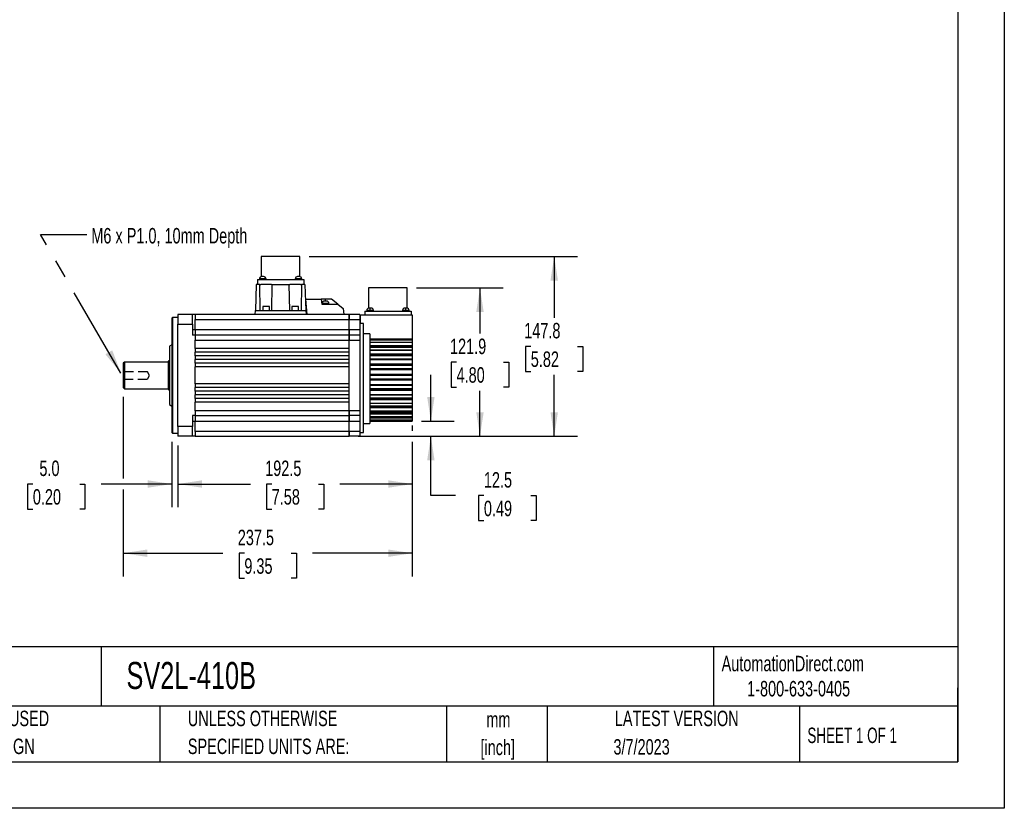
# Model space of a CAD drawing. Header units: millimetres. Extents: x 0 to 1676, y 0 to 1295.
# Tile 3 of 6: x 868 to 1676, y 0 to 648. Entities that reach past the tile are written whole.
import ezdxf

# ---------------------------------------------------------------- set-up
doc = ezdxf.new("R2010")
doc.units = ezdxf.units.MM
doc.header["$LTSCALE"] = 6
doc.linetypes.add('CENTERX2', pattern=[20.32, 12.7, -2.54, 2.54, -2.54])
doc.linetypes.add('HIDDEN', pattern=[1.905, 1.27, -0.635])
doc.layers.add('DIMENSIONS', color=140, linetype='Continuous', lineweight=25)
doc.layers.add('TEXT', color=140, linetype='Continuous', lineweight=25)
doc.layers.add('HIDDEN', color=102, linetype='HIDDEN')
doc.styles.add('SLDTEXTSTYLE0', font='TXT', dxfattribs={"width": 0.7})
doc.styles.add('SLDTEXTSTYLE1', font='TXT', dxfattribs={"width": 0.65})
doc.dimstyles.new('SLDDIMSTYLE1', dxfattribs={"dimtxt": 12.948047, "dimasz": 19.812, "dimexe": 0, "dimexo": 0.0625, "dimgap": 3.237012, "dimtad": 0, "dimtih": 1, "dimtoh": 1, "dimrnd": 1e-09, "dimzin": 12, "dimdsep": 46, "dimtxsty": 'SLDTEXTSTYLE0', "dimsah": 1, "dimcen": 0.09, "dimadec": 0, "dimazin": 3, "dimtfac": 1, "dimtmove": 0, "dimatfit": 0, "dimfxl": 0, "dimfrac": 2, "dimtolj": 1, "dimtzin": 12, "dimarcsym": 0})
doc.dimstyles.new('SLDDIMSTYLE2', dxfattribs={"dimtxt": 12.948047, "dimasz": 19.812, "dimexe": 0, "dimexo": 0.0625, "dimgap": 3.237012, "dimtad": 0, "dimtih": 1, "dimtoh": 1, "dimrnd": 1e-09, "dimzin": 4, "dimdsep": 46, "dimtxsty": 'SLDTEXTSTYLE0', "dimsah": 1, "dimcen": 0.09, "dimadec": 0, "dimazin": 1, "dimtfac": 1, "dimtmove": 0, "dimatfit": 0, "dimfxl": 0, "dimfrac": 2, "dimtolj": 1, "dimtzin": 12, "dimarcsym": 0})
doc.dimstyles.new('SLDDIMSTYLE7', dxfattribs={"dimtxt": 12.948047, "dimasz": 19.812, "dimexe": 0, "dimexo": 0.0625, "dimgap": 3.237012, "dimtad": 0, "dimtih": 1, "dimtoh": 1, "dimrnd": 1e-09, "dimzin": 12, "dimdsep": 46, "dimtxsty": 'SLDTEXTSTYLE0', "dimsah": 1, "dimcen": 0.09, "dimadec": 0, "dimazin": 3, "dimtfac": 1, "dimtofl": 0, "dimtmove": 0, "dimatfit": 3, "dimfxl": 0, "dimfrac": 2, "dimtolj": 1, "dimtzin": 12, "dimarcsym": 0})
doc.dimstyles.new('SLDDIMSTYLE8', dxfattribs={"dimtxt": 0.18, "dimasz": 19.812, "dimexe": 0, "dimexo": 0.0625, "dimgap": 0, "dimtad": 0, "dimtih": 1, "dimtoh": 1, "dimdec": 0, "dimrnd": 1e-09, "dimzin": 0, "dimdsep": 46, "dimtxsty": 'Standard', "dimsah": 1, "dimcen": 0.09, "dimadec": 0, "dimazin": 0, "dimtfac": 19.812, "dimtdec": 0, "dimtofl": 0, "dimtmove": 0, "dimatfit": 3, "dimfxl": 0, "dimfrac": 2, "dimtolj": 1, "dimtzin": 0, "dimarcsym": 0})

# ---------------------------------------------------------------- blocks, each defined once
blk = doc.blocks.new('SW_NOTE_0_1')
at = {"layer": 'TEXT', "color": 0, "linetype": 'CENTERX2', "lineweight": 18, "char_height": 12.7, "attachment_point": 2, "style": 'SLDTEXTSTYLE0'}
for s, insert in [('mm', (17.07, 16.37)), ('[inch]', (16.56, -6.56))]:
    blk.add_mtext(s, dxfattribs=dict(at, insert=insert))
blk = doc.blocks.new('SW_NOTE_0_2')
at = {"layer": 'TEXT', "color": 0, "linetype": 'CENTERX2', "lineweight": 18, "char_height": 12.7, "attachment_point": 1, "style": 'SLDTEXTSTYLE0'}
for s, insert in [('UNLESS OTHERWISE', (0, 16.37)), ('SPECIFIED UNITS ARE:', (0, -6.56))]:
    blk.add_mtext(s, dxfattribs=dict(at, insert=insert))
blk = doc.blocks.new('SW_NOTE_0_6')
at = {"layer": 'TEXT', "color": 0, "linetype": 'CENTERX2', "lineweight": 18, "char_height": 12.7, "attachment_point": 1, "style": 'SLDTEXTSTYLE0'}
for s, insert in [('METRIC UNITS USED', (0, 16.37)), ('FOR PART DESIGN', (0, -6.56))]:
    blk.add_mtext(s, dxfattribs=dict(at, insert=insert))
blk = doc.blocks.new('_D_17')
at = {"layer": 'DIMENSIONS'}
for p, q in [((1105.38, 453.31), (1325.69, 453.31)), ((1306.64, 453.31), (1306.64, 402.91)), ((1287.4, 379.44), (1283.06, 379.44)), ((1283.06, 379.44), (1283.06, 358.86)), ((1325.88, 379.44), (1330.23, 379.44)), ((1330.23, 379.44), (1330.23, 358.86)), ((1283.06, 358.86), (1287.4, 358.86)), ((1306.64, 305.56), (1306.64, 355.96)), ((1330.23, 358.86), (1325.88, 358.86)), ((1145.49, 305.56), (1325.69, 305.56))]:
    blk.add_line(p, q, dxfattribs=at)
for points in [[(1306.64, 453.31), (1303.59, 433.5), (1309.69, 433.5)], [(1306.64, 305.56), (1309.69, 325.37), (1303.59, 325.37)]]:
    blk.add_solid(points, dxfattribs=at)
at = {"layer": 'DIMENSIONS', "char_height": 12.7, "attachment_point": 1, "style": 'SLDTEXTSTYLE0'}
for s, insert in [('147.8', (1282.02, 398.71)), ('5.82', (1287.4, 375.23))]:
    blk.add_mtext(s, dxfattribs=dict(at, insert=insert))
blk = doc.blocks.new('_D_18')
at = {"layer": 'DIMENSIONS'}
for p, q in [((1193.56, 427.41), (1264.72, 427.41)), ((1245.67, 427.41), (1245.67, 389.96)), ((1226.43, 366.49), (1222.08, 366.49)), ((1222.08, 366.49), (1222.08, 345.91)), ((1264.91, 366.49), (1269.25, 366.49)), ((1269.25, 366.49), (1269.25, 345.91)), ((1222.08, 345.91), (1226.43, 345.91)), ((1245.67, 305.56), (1245.67, 343.01)), ((1269.25, 345.91), (1264.91, 345.91)), ((1145.49, 305.56), (1264.72, 305.56))]:
    blk.add_line(p, q, dxfattribs=at)
for points in [[(1245.67, 427.41), (1242.62, 407.6), (1248.72, 407.6)], [(1245.67, 305.56), (1248.72, 325.37), (1242.62, 325.37)]]:
    blk.add_solid(points, dxfattribs=at)
at = {"layer": 'DIMENSIONS', "char_height": 12.7, "attachment_point": 1, "style": 'SLDTEXTSTYLE0'}
for s, insert in [('121.9', (1221.04, 385.76)), ('4.80', (1226.43, 362.28))]:
    blk.add_mtext(s, dxfattribs=dict(at, insert=insert))
blk = doc.blocks.new('_D_19')
at = {"layer": 'DIMENSIONS'}
for p, q in [((1205.32, 318.07), (1205.32, 356.17)), ((1197.69, 318.07), (1224.37, 318.07)), ((1145.49, 305.56), (1224.37, 305.56)), ((1205.32, 256.85), (1205.32, 305.56)), ((1225.55, 256.85), (1205.32, 256.85)), ((1248.88, 256.85), (1244.54, 256.85)), ((1244.54, 256.85), (1244.54, 236.27)), ((1287.36, 256.85), (1291.71, 256.85)), ((1291.71, 256.85), (1291.71, 236.27)), ((1244.54, 236.27), (1248.88, 236.27)), ((1291.71, 236.27), (1287.36, 236.27))]:
    blk.add_line(p, q, dxfattribs=at)
for points in [[(1205.32, 318.07), (1208.37, 337.88), (1202.28, 337.88)], [(1205.32, 305.56), (1202.28, 285.75), (1208.37, 285.75)]]:
    blk.add_solid(points, dxfattribs=at)
at = {"layer": 'DIMENSIONS', "char_height": 12.7, "attachment_point": 1, "style": 'SLDTEXTSTYLE0'}
for s, insert in [('12.5', (1248.88, 276.12)), ('0.49', (1248.88, 252.64))]:
    blk.add_mtext(s, dxfattribs=dict(at, insert=insert))
blk = doc.blocks.new('_D_20')
at = {"layer": 'DIMENSIONS'}
for p, q in [((952.57, 337.94), (952.57, 270.93)), ((1190.07, 310.45), (1190.07, 310.13)), ((1190.07, 300.99), (1190.07, 190.49)), ((952.57, 261.79), (952.57, 190.49)), ((952.57, 209.54), (1034.54, 209.54)), ((1052.08, 209.54), (1047.73, 209.54)), ((1047.73, 209.54), (1047.73, 188.96)), ((1090.55, 209.54), (1094.9, 209.54)), ((1094.9, 209.54), (1094.9, 188.96)), ((1190.07, 209.54), (1108.1, 209.54)), ((1047.73, 188.96), (1052.08, 188.96)), ((1094.9, 188.96), (1090.55, 188.96))]:
    blk.add_line(p, q, dxfattribs=at)
for points in [[(952.57, 209.54), (972.38, 206.49), (972.38, 212.59)], [(1190.07, 209.54), (1170.25, 212.59), (1170.25, 206.49)]]:
    blk.add_solid(points, dxfattribs=at)
at = {"layer": 'DIMENSIONS', "char_height": 12.7, "attachment_point": 1, "style": 'SLDTEXTSTYLE0'}
for s, insert in [('237.5', (1046.69, 228.81)), ('9.35', (1052.08, 205.33))]:
    blk.add_mtext(s, dxfattribs=dict(at, insert=insert))
blk = doc.blocks.new('_D_21')
at = {"layer": 'DIMENSIONS'}
for p, q in [((992.57, 300.94), (992.57, 247.31)), ((997.57, 297.97), (997.57, 247.31)), ((878.33, 266.36), (873.99, 266.36)), ((873.99, 266.36), (873.99, 245.78)), ((916.81, 266.36), (921.16, 266.36)), ((921.16, 266.36), (921.16, 245.78)), ((992.57, 266.36), (934.35, 266.36)), ((997.57, 266.36), (1035.67, 266.36)), ((873.99, 245.78), (878.33, 245.78)), ((921.16, 245.78), (916.81, 245.78))]:
    blk.add_line(p, q, dxfattribs=at)
for points in [[(992.57, 266.36), (972.75, 269.41), (972.75, 263.31)], [(997.57, 266.36), (1017.38, 263.31), (1017.38, 269.41)]]:
    blk.add_solid(points, dxfattribs=at)
at = {"layer": 'DIMENSIONS', "char_height": 12.7, "attachment_point": 1, "style": 'SLDTEXTSTYLE0'}
for s, insert in [('5.0', (883.72, 285.63)), ('0.20', (878.33, 262.15))]:
    blk.add_mtext(s, dxfattribs=dict(at, insert=insert))
blk = doc.blocks.new('_D_22')
at = {"layer": 'DIMENSIONS'}
for p, q in [((1190.07, 314.32), (1190.07, 310.13)), ((1190.07, 300.99), (1190.07, 247.31)), ((997.57, 297.97), (997.57, 247.31)), ((997.57, 266.36), (1057.04, 266.36)), ((1074.58, 266.36), (1070.23, 266.36)), ((1070.23, 266.36), (1070.23, 245.78)), ((1113.05, 266.36), (1117.4, 266.36)), ((1117.4, 266.36), (1117.4, 245.78)), ((1190.07, 266.36), (1130.6, 266.36)), ((1070.23, 245.78), (1074.58, 245.78)), ((1117.4, 245.78), (1113.05, 245.78))]:
    blk.add_line(p, q, dxfattribs=at)
for points in [[(997.57, 266.36), (1017.38, 263.31), (1017.38, 269.41)], [(1190.07, 266.36), (1170.25, 269.41), (1170.25, 263.31)]]:
    blk.add_solid(points, dxfattribs=at)
at = {"layer": 'DIMENSIONS', "char_height": 12.7, "attachment_point": 1, "style": 'SLDTEXTSTYLE0'}
for s, insert in [('192.5', (1069.19, 285.63)), ('7.58', (1074.58, 262.15))]:
    blk.add_mtext(s, dxfattribs=dict(at, insert=insert))

msp = doc.modelspace()

# ---------------------------------------------------------------- linework, layer by layer
at = {"color": 7, "linetype": 'Continuous'}
for p, q in [((1676.415, 1295.416), (1676.415, 0.016)), ((1676.415, 0.016), (0.015, 0.016))]:
    msp.add_line(p, q, dxfattribs=at)
for p, q in [((1066.011, 453.312), (1066.011, 436.701)), ((1081.886, 453.312), (1066.011, 453.312)), ((1097.761, 453.312), (1081.886, 453.312)), ((1097.761, 436.701), (1097.761, 453.312)), ((1061.886, 430.262), (1061.136, 408.762)), ((1062.836, 434.262), (1062.836, 430.262)), ((1062.836, 434.262), (1100.936, 434.262)), ((1063.296, 430.262), (1062.836, 430.262)), ((1064.503, 434.762), (1064.503, 434.262)), ((1067.206, 434.762), (1064.503, 434.762)), ((1064.81, 430.262), (1065.497, 430.262)), ((1065.123, 408.762), (1064.81, 430.262)), ((1074.276, 430.262), (1065.497, 430.262)), ((1067.206, 436.762), (1066.503, 436.762)), ((1067.91, 436.762), (1067.206, 436.762)), ((1069.91, 434.762), (1067.206, 434.762)), ((1069.91, 434.262), (1069.91, 434.762)), ((1074.276, 430.262), (1075.066, 430.262)), ((1074.65, 408.762), (1075.066, 430.262)), ((1075.066, 430.262), (1088.707, 430.262)), ((1088.707, 430.262), (1089.497, 430.262)), ((1088.707, 430.262), (1089.123, 408.762)), ((1098.276, 430.262), (1089.497, 430.262)), ((1093.863, 434.762), (1093.863, 434.262)), ((1096.566, 434.762), (1093.863, 434.762)), ((1096.566, 436.762), (1095.863, 436.762)), ((1097.27, 436.762), (1096.566, 436.762)), ((1099.27, 434.762), (1096.566, 434.762)), ((1098.276, 430.262), (1098.963, 430.262)), ((1098.963, 430.262), (1098.65, 408.762)), ((1099.27, 434.262), (1099.27, 434.762)), ((1100.936, 430.262), (1100.477, 430.262)), ((1100.936, 434.262), (1100.936, 430.262)), ((1101.886, 430.262), (1102.637, 408.762)), ((1154.191, 427.412), (1154.191, 410.777)), ((1170.066, 427.412), (1154.191, 427.412)), ((1185.941, 427.412), (1170.066, 427.412)), ((1185.941, 410.769), (1185.941, 427.412)), ((1103.79, 405.562), (1102.692, 418.112)), ((1102.692, 418.112), (1115.111, 418.112)), ((1115.111, 418.112), (1115.816, 414.112)), ((1118.816, 418.112), (1115.111, 418.112)), ((1115.816, 414.112), (1128.912, 414.112)), ((1116.066, 414.612), (1116.066, 414.112)), ((1118.816, 414.612), (1116.066, 414.612)), ((1118.816, 416.612), (1118.066, 416.612)), ((1123.816, 418.112), (1118.816, 418.112)), ((1118.816, 416.612), (1118.816, 418.112)), ((1119.566, 416.612), (1118.816, 416.612)), ((1121.566, 414.612), (1118.816, 414.612)), ((1121.566, 414.112), (1121.566, 414.612)), ((1128.912, 414.112), (1123.816, 418.112)), ((1128.912, 414.112), (1133.347, 410.631)), ((1009.566, 405.559), (997.566, 405.538)), ((997.566, 405.538), (997.566, 397.562)), ((1011.566, 405.562), (1009.566, 405.559)), ((1011.566, 405.562), (1011.566, 401.729)), ((1137.866, 405.562), (1011.566, 405.562)), ((1061.024, 405.562), (1061.136, 408.762)), ((1061.136, 408.762), (1102.637, 408.762)), ((1067.136, 412.262), (1067.136, 408.762)), ((1069.886, 412.262), (1067.136, 412.262)), ((1072.636, 412.262), (1069.886, 412.262)), ((1072.636, 408.762), (1072.636, 412.262)), ((1091.136, 412.262), (1091.136, 408.762)), ((1093.886, 412.262), (1091.136, 412.262)), ((1096.636, 412.262), (1093.886, 412.262)), ((1096.636, 408.762), (1096.636, 412.262)), ((1102.637, 408.762), (1102.749, 405.562)), ((1133.347, 410.631), (1133.79, 405.562)), ((1137.866, 405.562), (1137.866, 401.562)), ((1147.066, 405.547), (1138.066, 405.562)), ((1147.066, 405.547), (1147.066, 401.547)), ((1147.566, 398.094), (1147.566, 405.362)), ((1147.566, 405.362), (1190.066, 405.362)), ((1151.016, 408.362), (1151.016, 405.362)), ((1151.016, 408.362), (1189.116, 408.362)), ((1152.636, 408.862), (1152.636, 408.362)), ((1155.386, 408.862), (1152.636, 408.862)), ((1155.386, 410.862), (1154.636, 410.862)), ((1155.386, 408.862), (1155.386, 410.862)), ((1156.136, 410.862), (1155.386, 410.862)), ((1158.136, 408.862), (1155.386, 408.862)), ((1158.136, 408.362), (1158.136, 408.862)), ((1182.043, 408.862), (1182.043, 408.362)), ((1184.746, 408.862), (1182.043, 408.862)), ((1184.746, 410.862), (1184.043, 410.862)), ((1184.746, 408.862), (1184.746, 410.862)), ((1185.45, 410.862), (1184.746, 410.862)), ((1187.45, 408.862), (1184.746, 408.862)), ((1187.45, 408.362), (1187.45, 408.862)), ((1187.496, 408.862), (1187.45, 408.862)), ((1187.496, 408.362), (1187.496, 408.862)), ((1189.116, 408.362), (1189.116, 405.362)), ((1190.066, 405.362), (1190.066, 385.412)), ((993.066, 403.062), (992.566, 402.562)), ((992.566, 402.562), (992.566, 355.562)), ((997.566, 403.062), (993.066, 403.062)), ((993.066, 403.062), (993.066, 308.062)), ((997.566, 313.562), (997.566, 397.562)), ((997.566, 397.562), (1009.566, 397.562)), ((1009.566, 397.562), (1009.566, 388.562)), ((1011.566, 401.729), (1011.566, 401.562)), ((1011.566, 393.123), (1011.566, 401.562)), ((1011.566, 401.562), (1137.866, 401.562)), ((1137.866, 401.562), (1137.866, 393.126)), ((1137.866, 401.562), (1138.066, 401.562)), ((1138.066, 401.562), (1147.066, 401.547)), ((1138.066, 393.126), (1138.066, 401.562)), ((1147.066, 401.547), (1147.066, 393.118)), ((1147.566, 402.562), (1147.068, 402.536)), ((1147.068, 398.071), (1147.566, 398.094)), ((1150.066, 398.095), (1147.566, 398.094)), ((1150.066, 308.563), (1150.066, 398.095)), ((1011.566, 393.124), (1009.566, 393.126)), ((1011.566, 388.559), (1009.566, 388.562)), ((1011.566, 393.126), (1011.566, 388.562)), ((1137.866, 393.126), (1011.566, 393.126)), ((1137.866, 388.562), (1011.566, 388.562)), ((1011.566, 388.559), (1011.566, 384.562)), ((1137.866, 393.126), (1137.866, 388.562)), ((1137.866, 388.562), (1137.866, 384.562)), ((1147.066, 393.118), (1138.066, 393.126)), ((1138.066, 393.126), (1138.066, 388.562)), ((1147.066, 388.547), (1138.066, 388.562)), ((1147.066, 393.118), (1147.066, 388.547)), ((1147.066, 388.547), (1147.066, 384.547)), ((1155.066, 389.624), (1150.066, 389.624)), ((1155.066, 389.624), (1155.066, 316.063)), ((992.566, 380.705), (990.566, 379.562)), ((1011.566, 377.562), (1011.566, 384.562)), ((1011.566, 384.562), (1137.866, 384.562)), ((1137.866, 384.562), (1138.066, 384.562)), ((1137.866, 384.562), (1137.866, 377.562)), ((1138.066, 384.562), (1147.066, 384.547)), ((1138.066, 326.562), (1138.066, 384.562)), ((1147.066, 384.547), (1147.066, 326.578)), ((1190.066, 385.412), (1155.066, 385.415)), ((1190.066, 384.597), (1155.066, 384.595)), ((1190.066, 382.66), (1155.066, 382.66)), ((1190.066, 384.597), (1190.066, 382.609)), ((990.566, 379.562), (990.566, 355.562)), ((1011.566, 377.562), (1011.566, 374.562)), ((1137.866, 377.562), (1011.566, 377.562)), ((1011.566, 371.562), (1011.566, 374.562)), ((1137.866, 374.562), (1011.566, 374.562)), ((1137.866, 377.562), (1138.066, 377.562)), ((1137.866, 374.562), (1137.866, 371.562)), ((1138.066, 374.562), (1137.866, 374.562)), ((1155.066, 380.148), (1190.066, 380.148)), ((1155.066, 379.455), (1190.066, 379.454)), ((1190.066, 378.549), (1155.066, 378.547)), ((1155.066, 376.498), (1190.066, 376.496)), ((1190.066, 376.107), (1155.066, 376.107)), ((1155.066, 373.159), (1190.066, 373.159)), ((1155.066, 372.528), (1190.066, 372.528)), ((1190.066, 380.149), (1190.066, 379.454)), ((1190.066, 378.549), (1190.066, 376.496)), ((1190.066, 376.084), (1190.089, 376.084)), ((1190.066, 373.16), (1190.066, 372.528)), ((953.566, 366.562), (952.517, 365.513)), ((989.566, 366.562), (953.474, 366.562)), ((953.566, 366.562), (953.566, 344.562)), ((990.566, 367.812), (989.566, 367.235)), ((989.566, 367.235), (989.566, 343.89)), ((1011.566, 371.562), (1011.566, 368.562)), ((1137.866, 371.562), (1011.566, 371.562)), ((1011.566, 365.562), (1011.566, 368.562)), ((1137.866, 368.562), (1011.566, 368.562)), ((1011.566, 365.562), (1011.566, 362.562)), ((1137.866, 365.562), (1011.566, 365.562)), ((1137.866, 371.562), (1138.066, 371.562)), ((1137.866, 368.562), (1137.866, 365.562)), ((1138.066, 368.562), (1137.866, 368.562)), ((1138.066, 365.562), (1137.866, 365.562)), ((1190.066, 371.6), (1155.066, 371.597)), ((1155.066, 369.228), (1190.066, 369.225)), ((1155.066, 368.636), (1190.066, 368.631)), ((1190.066, 368.484), (1155.066, 368.484)), ((1155.066, 365.197), (1190.066, 365.197)), ((1155.066, 364.663), (1190.066, 364.664)), ((1190.066, 371.6), (1190.066, 369.225)), ((1190.066, 368.631), (1190.066, 368.484)), ((1190.066, 365.198), (1190.066, 364.664)), ((1011.566, 348.562), (1011.566, 362.562)), ((1137.866, 362.562), (1011.566, 362.562)), ((1137.866, 362.562), (1137.866, 348.562)), ((1138.066, 362.562), (1137.866, 362.562)), ((1190.066, 363.765), (1155.066, 363.762)), ((1155.066, 361.203), (1190.066, 361.2)), ((1155.066, 360.46), (1190.066, 360.455)), ((1190.066, 360.149), (1155.066, 360.149)), ((1155.066, 356.703), (1190.066, 356.703)), ((1155.066, 356.295), (1190.066, 356.298)), ((1190.066, 363.765), (1190.066, 361.2)), ((1190.066, 360.455), (1190.066, 360.149)), ((1190.066, 356.298), (1190.066, 356.706)), ((990.566, 355.562), (990.566, 331.562)), ((992.566, 355.562), (992.566, 308.562)), ((1011.566, 348.562), (1011.566, 345.562)), ((1137.866, 348.562), (1011.566, 348.562)), ((1138.066, 348.562), (1137.866, 348.562)), ((1171.634, 355.474), (1155.066, 355.473)), ((1155.066, 352.866), (1190.066, 352.863)), ((1155.066, 352.013), (1190.066, 352.01)), ((1190.066, 351.56), (1155.066, 351.56)), ((1155.066, 348.146), (1190.066, 348.146)), ((1155.066, 347.886), (1190.066, 347.891)), ((1190.066, 355.476), (1171.634, 355.474)), ((1190.066, 355.476), (1190.066, 352.863)), ((1190.066, 352.01), (1190.066, 351.56)), ((1190.066, 347.891), (1190.066, 348.149)), ((952.517, 345.612), (953.566, 344.562)), ((953.566, 344.562), (989.566, 344.562)), ((989.566, 343.89), (990.566, 343.312)), ((1011.566, 342.562), (1011.566, 345.562)), ((1137.866, 345.562), (1011.566, 345.562)), ((1011.566, 342.562), (1011.566, 339.562)), ((1137.866, 342.562), (1011.566, 342.562)), ((1137.866, 345.562), (1137.866, 342.562)), ((1138.066, 345.562), (1137.866, 345.562)), ((1137.866, 342.562), (1138.066, 342.562)), ((1190.066, 347.192), (1155.066, 347.189)), ((1155.066, 344.678), (1190.066, 344.676)), ((1155.066, 343.762), (1190.066, 343.76)), ((1190.066, 343.192), (1155.066, 343.192)), ((1155.066, 339.999), (1190.066, 339.999)), ((1155.066, 339.902), (1190.066, 339.908)), ((1190.066, 347.192), (1190.066, 344.676)), ((1190.066, 343.76), (1190.066, 343.192)), ((1190.066, 339.908), (1190.066, 340.002)), ((1011.566, 336.562), (1011.566, 339.562)), ((1137.866, 339.562), (1011.566, 339.562)), ((1011.566, 336.562), (1011.566, 333.562)), ((1137.866, 336.562), (1011.566, 336.562)), ((1011.566, 326.562), (1011.566, 333.562)), ((1137.866, 333.562), (1011.566, 333.562)), ((1137.866, 339.562), (1137.866, 336.562)), ((1138.066, 339.562), (1137.866, 339.562)), ((1137.866, 336.562), (1138.066, 336.562)), ((1137.866, 333.562), (1137.866, 326.562)), ((1138.066, 333.562), (1137.866, 333.562)), ((1190.066, 339.371), (1155.066, 339.368)), ((1155.066, 337.092), (1190.066, 337.089)), ((1155.066, 336.163), (1190.066, 336.163)), ((1190.066, 335.508), (1155.066, 335.508)), ((1155.066, 332.7), (1190.066, 332.7)), ((1190.066, 332.444), (1155.066, 332.442)), ((1190.066, 339.371), (1190.066, 337.089)), ((1190.066, 336.163), (1190.066, 335.508)), ((1190.066, 335.508), (1190.066, 332.7)), ((1190.066, 332.444), (1190.066, 330.524)), ((990.566, 331.562), (992.566, 330.419)), ((1011.566, 326.562), (1011.566, 322.566)), ((1137.866, 326.562), (1011.566, 326.562)), ((1137.866, 326.562), (1137.866, 322.562)), ((1137.866, 326.562), (1138.066, 326.562)), ((1147.066, 326.578), (1138.066, 326.562)), ((1147.066, 326.578), (1147.066, 322.578)), ((1155.066, 330.526), (1190.066, 330.524)), ((1155.066, 329.637), (1190.066, 329.638)), ((1190.066, 328.932), (1155.066, 328.932)), ((1155.066, 326.572), (1190.066, 326.572)), ((1155.066, 325.344), (1190.066, 325.342)), ((1155.066, 324.543), (1190.066, 324.545)), ((1190.066, 323.827), (1155.066, 323.827)), ((1190.066, 329.638), (1190.066, 328.932)), ((1190.066, 328.932), (1190.066, 326.572)), ((1190.066, 326.572), (1190.066, 325.342)), ((1190.066, 324.545), (1190.066, 323.827)), ((1190.066, 323.827), (1190.066, 321.936)), ((1011.566, 322.566), (1009.566, 322.562)), ((1009.566, 322.563), (1009.566, 313.562)), ((1009.566, 317.999), (1011.566, 318.001)), ((1011.566, 322.562), (1137.866, 322.562)), ((1011.566, 322.562), (1011.566, 317.999)), ((1011.566, 309.562), (1011.566, 318)), ((1011.566, 317.999), (1137.866, 317.999)), ((1137.866, 322.562), (1137.866, 317.999)), ((1137.866, 317.999), (1137.866, 309.562)), ((1147.066, 322.578), (1138.066, 322.562)), ((1138.066, 322.562), (1138.066, 317.999)), ((1138.066, 317.999), (1147.066, 318.006)), ((1138.066, 309.562), (1138.066, 317.999)), ((1147.066, 322.578), (1147.066, 318.006)), ((1147.066, 318.006), (1147.066, 309.578)), ((1150.066, 316.063), (1155.066, 316.063)), ((1155.066, 321.936), (1190.066, 321.936)), ((1155.066, 321.832), (1190.066, 321.831)), ((1155.066, 321.163), (1190.066, 321.166)), ((1190.066, 320.476), (1155.066, 320.476)), ((1155.066, 319.048), (1190.066, 319.048)), ((1155.066, 318.067), (1190.066, 318.067)), ((1190.066, 321.936), (1190.066, 321.831)), ((1190.066, 321.166), (1190.066, 320.476)), ((1190.066, 320.476), (1190.066, 319.048)), ((1190.066, 319.065), (1190.066, 318.067)), ((992.566, 308.562), (993.066, 308.062)), ((993.066, 308.062), (997.566, 308.062)), ((1009.566, 313.562), (997.566, 313.562)), ((997.566, 313.562), (997.566, 305.587)), ((1137.866, 309.562), (1011.566, 309.562)), ((1011.566, 309.562), (1011.566, 309.395)), ((1011.566, 309.395), (1011.566, 305.562)), ((1137.866, 309.562), (1137.866, 305.562)), ((1137.866, 309.562), (1138.066, 309.562)), ((1147.066, 309.578), (1138.066, 309.562)), ((1147.066, 309.578), (1147.066, 305.578)), ((1147.066, 308.563), (1150.066, 308.563)), ((1009.566, 305.566), (997.566, 305.587)), ((1011.566, 305.562), (1009.566, 305.566)), ((1011.566, 305.562), (1137.866, 305.562)), ((1147.066, 305.578), (1138.066, 305.562))]:
    msp.add_line(p, q)
at = {"flags": 128}
for points in [[(1062.836, 430.262), (1062.145, 430.262), (1061.886, 430.262)], [(1064.81, 430.262), (1064.001, 430.262), (1063.296, 430.262)], [(1100.477, 430.262), (1099.772, 430.262), (1098.963, 430.262)], [(1101.886, 430.262), (1101.628, 430.262), (1100.936, 430.262)], [(1009.566, 397.562), (1009.566, 398.951), (1009.566, 400.297), (1009.566, 401.561), (1009.566, 402.702), (1009.566, 403.688), (1009.566, 404.487), (1009.566, 405.077), (1009.566, 405.437), (1009.566, 405.559)], [(1138.066, 405.562), (1138.067, 405.258), (1138.067, 404.391), (1138.067, 403.093), (1138.066, 401.562)], [(1137.866, 393.126), (1137.903, 393.124), (1137.94, 393.119), (1137.974, 393.111), (1138.006, 393.1), (1138.045, 393.075), (1138.06, 393.057), (1138.066, 393.035)], [(1138.066, 388.562), (1138.067, 388.258), (1138.067, 387.391), (1138.067, 386.093), (1138.066, 384.562)], [(1190.066, 385.412), (1190.066, 385.175), (1190.066, 384.951), (1190.066, 384.754), (1190.066, 384.594)], [(1190.066, 382.66), (1190.066, 382.592), (1190.066, 382.393), (1190.066, 382.076), (1190.066, 381.662), (1190.066, 381.181), (1190.066, 380.665), (1190.066, 380.148)], [(1190.066, 379.454), (1190.066, 379.215), (1190.066, 378.975), (1190.066, 378.748), (1190.066, 378.547)], [(1190.066, 376.494), (1190.066, 376.318), (1190.066, 376.186), (1190.066, 376.107), (1190.066, 376.084)], [(1190.066, 376.107), (1190.066, 376.051), (1190.066, 375.865), (1190.066, 375.559), (1190.066, 375.154), (1190.066, 374.678), (1190.066, 374.163), (1190.066, 373.645), (1190.066, 373.159)], [(1190.066, 372.528), (1190.066, 372.304), (1190.066, 372.065), (1190.066, 371.825), (1190.066, 371.599)], [(952.566, 365.562), (952.566, 365.207), (952.566, 364.165), (952.566, 362.512), (952.566, 360.365), (952.566, 357.876), (952.566, 355.222), (952.566, 352.593), (952.566, 350.175), (952.566, 348.14), (952.566, 346.633), (952.566, 345.761), (952.566, 345.63)], [(1190.066, 369.224), (1190.066, 369.014), (1190.066, 368.839), (1190.066, 368.709), (1190.066, 368.631)], [(1190.066, 368.484), (1190.066, 368.31), (1190.066, 368.015), (1190.066, 367.619), (1190.066, 367.149), (1190.066, 366.637), (1190.066, 366.117), (1190.066, 365.626), (1190.066, 365.197)], [(1190.066, 364.664), (1190.066, 364.467), (1190.066, 364.242), (1190.066, 364.004), (1190.066, 363.764)], [(1190.066, 361.2), (1190.066, 360.968), (1190.066, 360.759), (1190.066, 360.585), (1190.066, 360.455)], [(1190.066, 360.149), (1190.066, 359.865), (1190.066, 359.478), (1190.066, 359.014), (1190.066, 358.504), (1190.066, 357.984), (1190.066, 357.488), (1190.066, 357.052), (1190.066, 356.703)], [(1190.066, 356.298), (1190.066, 356.138), (1190.066, 355.94), (1190.066, 355.715), (1190.066, 355.476)], [(1190.066, 352.863), (1190.066, 352.623), (1190.066, 352.391), (1190.066, 352.183), (1190.066, 352.01)], [(1190.066, 351.56), (1190.066, 351.182), (1190.066, 350.724), (1190.066, 350.217), (1190.066, 349.697), (1190.066, 349.197), (1190.066, 348.753), (1190.066, 348.394), (1190.066, 348.146)], [(1190.066, 347.891), (1190.066, 347.778), (1190.066, 347.617), (1190.066, 347.419), (1190.066, 347.193)], [(1190.066, 344.676), (1190.066, 344.44), (1190.066, 344.199), (1190.066, 343.968), (1190.066, 343.76)], [(1190.066, 343.192), (1190.066, 342.741), (1190.066, 342.238), (1190.066, 341.717), (1190.066, 341.213), (1190.066, 340.762), (1190.066, 340.394), (1190.066, 340.133), (1190.066, 339.999)], [(1190.066, 339.908), (1190.066, 339.848), (1190.066, 339.734), (1190.066, 339.572), (1190.066, 339.372)], [(1190.066, 337.091), (1190.066, 336.871), (1190.066, 336.634), (1190.066, 336.394), (1190.066, 336.163)], [(1190.066, 332.7), (1190.066, 332.609), (1190.066, 332.446)], [(1138.066, 326.562), (1138.067, 325.032), (1138.067, 323.734), (1138.067, 322.867), (1138.066, 322.562)], [(1190.066, 330.526), (1190.066, 330.336), (1190.066, 330.116), (1190.066, 329.878), (1190.066, 329.638)], [(1190.066, 325.345), (1190.066, 325.195), (1190.066, 325.004), (1190.066, 324.783), (1190.066, 324.545)], [(1137.866, 317.999), (1137.904, 318.001), (1137.94, 318.006), (1137.975, 318.013), (1138.006, 318.025), (1138.045, 318.049), (1138.06, 318.068), (1138.066, 318.09)], [(1190.066, 321.834), (1190.066, 321.731), (1190.066, 321.58), (1190.066, 321.388), (1190.066, 321.166)], [(1009.566, 305.566), (1009.566, 305.687), (1009.566, 306.048), (1009.566, 306.637), (1009.566, 307.437), (1009.566, 308.422), (1009.566, 309.564), (1009.566, 310.827), (1009.566, 312.174), (1009.566, 313.562)], [(1138.066, 309.562), (1138.067, 308.032), (1138.067, 306.734), (1138.067, 305.867), (1138.066, 305.562)]]:
    msp.add_lwpolyline(points, dxfattribs=at)
for centre, radius, start, end in [((1066.503, 434.762), 2, 90, 180), ((1067.91, 434.762), 2, 360, 90), ((1095.863, 434.762), 2, 90, 180), ((1097.27, 434.762), 2, 360, 90), ((1118.066, 414.612), 2, 90, 180), ((1119.566, 414.612), 2, 0, 90), ((1137.866, 405.362), 0.2, 0, 90), ((1154.636, 408.862), 2, 90, 180), ((1156.136, 408.862), 2, 0, 90), ((1184.043, 408.862), 2, 90, 180), ((1185.45, 408.862), 2, 0, 90), ((1137.866, 388.362), 0.2, 0, 90), ((1137.866, 322.762), 0.2, 270, 0), ((1137.866, 305.762), 0.2, 270, 0)]:
    msp.add_arc(centre, radius, start, end)
at = {"layer": 'HIDDEN'}
for p, q in [((972.566, 358.562), (953.066, 358.562)), ((974.299, 355.562), (972.566, 358.562)), ((953.066, 352.562), (972.566, 352.562)), ((972.566, 352.562), (974.299, 355.562))]:
    msp.add_line(p, q, dxfattribs=at)
at = {"layer": 'TEXT'}
for p, q in [((1638.3, 1257.3), (1638.3, 38.1)), ((1638.3, 132.757), (38.1, 132.757)), ((934.553, 132.757), (934.553, 83.82)), ((1437.452, 132.757), (1437.452, 83.82)), ((1638.3, 38.1), (1638.3, 99.06)), ((1638.3, 83.82), (38.1, 83.82)), ((982.681, 83.82), (982.681, 38.1)), ((1218.146, 83.82), (1218.146, 38.1)), ((1300.873, 83.82), (1300.873, 38.1)), ((1508.092, 83.82), (1508.092, 38.1)), ((38.1, 38.1), (1638.3, 38.1))]:
    msp.add_line(p, q, dxfattribs=at)

# ---------------------------------------------------------------- block references
at = {"layer": 'TEXT', "linetype": 'CENTERX2', "lineweight": 18}
for name, p in [('SW_NOTE_0_6', (770.87, 63.813)), ('SW_NOTE_0_2', (1005.647, 63.813)), ('SW_NOTE_0_1', (1243.717, 62.946))]:
    msp.add_blockref(name, p, dxfattribs=at)

# ---------------------------------------------------------------- texts
for s, insert, char_height, attachment_point, style in [('M6 x P1.0, 10mm Depth', (926.368, 476.637), 12.7, 1, 'SLDTEXTSTYLE0'), ('AutomationDirect.com', (1444.17, 125.259), 12.7, 1, 'SLDTEXTSTYLE0'), ('SV2L-410B', (955.246, 120.201), 22.225, 1, 'SLDTEXTSTYLE0'), ('1-800-633-0405', (1465.149, 104.622), 12.7, 1, 'SLDTEXTSTYLE0'), ('LATEST VERSION', (1407.313, 80.184), 12.7, 2, 'SLDTEXTSTYLE0'), ('SHEET 1 OF 1', (1514.648, 66.309), 12.7, 1, 'SLDTEXTSTYLE1'), ('3/7/2023', (1378.435, 56.82), 12.7, 2, 'SLDTEXTSTYLE0')]:
    msp.add_mtext(s, dxfattribs=dict(at, insert=insert, char_height=char_height, attachment_point=attachment_point, style=style))

# ---------------------------------------------------------------- dimensions: what is measured, and where the dimension line sits
at = {"layer": 'DIMENSIONS'}
for base, p1, p2, angle, dimstyle, picture, middle in [((1306.643, 305.562), (1097.761, 453.312), (1137.866, 305.562), 90, 'SLDDIMSTYLE7', '_D_17', (1306.643, 379.437)), ((1245.668, 305.562), (1185.941, 427.412), (1137.866, 305.562), 90, 'SLDDIMSTYLE7', '_D_18', (1245.668, 366.487)), ((1205.3246, 305.5623), (1190.0665, 318.0667), (1137.8665, 305.5623), 90, 'SLDDIMSTYLE1', '_D_19', (1205.3246, 256.8522)), ((1190.066, 209.542), (952.566, 345.562), (1190.066, 318.067), 0, 'SLDDIMSTYLE7', '_D_20', (1071.316, 209.542))]:
    dim = msp.add_linear_dim(base=base, p1=p1, p2=p2, angle=angle, dimstyle=dimstyle, dxfattribs=at)
    dim.commit()
    dim.dimension.update_dxf_attribs({"geometry": picture, "text_midpoint": middle, "dimtype": 160})
for base, p1, p2, dimstyle, picture, middle in [((1190.066, 266.359), (997.566, 305.587), (1190.066, 321.936), 'SLDDIMSTYLE7', '_D_22', (1093.816, 266.359)), ((997.566, 266.359), (992.566, 308.562), (997.566, 305.587), 'SLDDIMSTYLE2', '_D_21', (897.571, 266.359))]:
    dim = msp.add_linear_dim(base=base, p1=p1, p2=p2, dimstyle=dimstyle, dxfattribs=at)
    dim.commit()
    dim.dimension.update_dxf_attribs({"geometry": picture, "text_midpoint": middle, "dimtype": 160})

# ---------------------------------------------------------------- leaders
at = {"layer": 'TEXT', "linetype": 'CENTERX2', "lineweight": 18}
msp.add_leader([(950.691, 357.435), (884.614, 471.166), (922.714, 471.166)], dimstyle='SLDDIMSTYLE8', dxfattribs=at)

doc.saveas('drawing.dxf')
